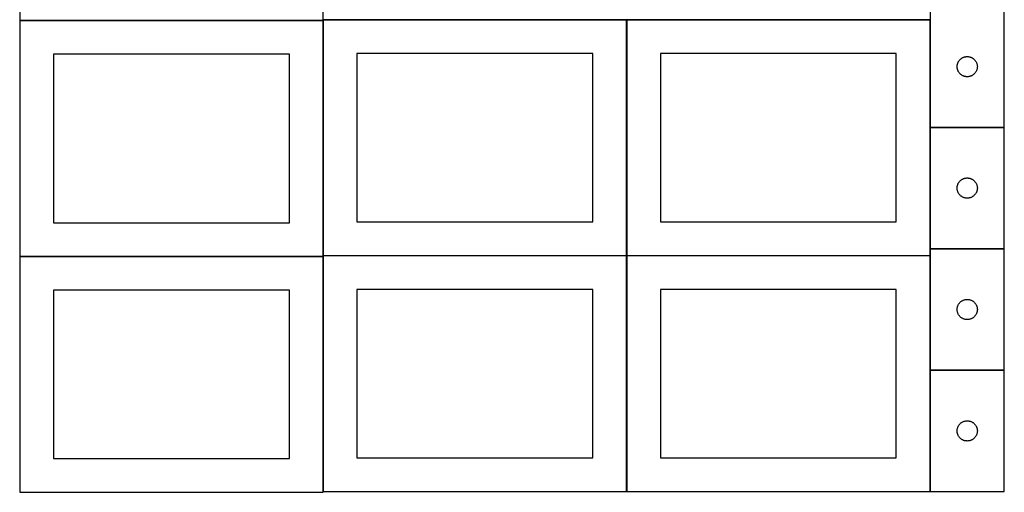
# Model space of a CAD drawing. Header units: millimetres. Extents: x 7 to 1493, y 7 to 2993.
# Tile 1 of 12: x 8 to 1468, y 7 to 708. Entities that reach past the tile are written whole.
import ezdxf

# ---------------------------------------------------------------- set-up
doc = ezdxf.new("R2010")
doc.units = ezdxf.units.MM
doc.layers.add('COMMON', color=5, linetype='CONTINUOUS', true_color=0x0000ff)
doc.layers.add('CUT', color=7, linetype='CONTINUOUS', true_color=0x000000)

msp = doc.modelspace()

# ---------------------------------------------------------------- linework, layer by layer
at = {"layer": 'COMMON'}
for p, q in [((7.849575, 706.987112), (457.849575, 706.987112)), ((457.949575, 706.887112), (457.949575, 358.049545)), ((458.049576, 708.149545), (908.049576, 708.149545)), ((908.149576, 708.049545), (908.149576, 358.049545)), ((908.249577, 708.149545), (1358.249577, 708.149545)), ((1358.349577, 708.049545), (1358.349577, 548.449565)), ((1358.349577, 548.249564), (1358.349577, 368.249564)), ((1358.449578, 548.349564), (1468.449578, 548.349564)), ((1358.349577, 368.049563), (1358.349577, 358.049545)), ((1358.449578, 368.149563), (1468.449578, 368.149563)), ((7.849575, 356.787111), (457.849575, 356.787111)), ((457.949575, 356.687111), (457.949575, 7.849544)), ((458.049576, 357.949544), (908.049576, 357.949544)), ((908.149576, 357.849544), (908.149576, 7.849544)), ((908.249577, 357.949544), (1358.249577, 357.949544)), ((1358.349577, 357.849544), (1358.349577, 188.049563)), ((1358.349577, 187.849544), (1358.349577, 7.849544)), ((1358.449578, 187.949544), (1468.449578, 187.949544))]:
    msp.add_line(p, q, dxfattribs=at)
at = {"layer": 'CUT'}
for p, q in [((7.849575, 1057.087113), (7.849575, 707.087113)), ((457.849575, 707.087113), (457.849575, 1057.087113)), ((1358.449578, 728.449565), (1358.449578, 548.449565)), ((1468.449578, 548.449565), (1468.449578, 728.449565)), ((7.849575, 707.087113), (457.849575, 707.087113)), ((457.849575, 706.887112), (7.849575, 706.887112)), ((7.849575, 706.887112), (7.849575, 356.887112)), ((457.849575, 356.887112), (457.849575, 706.887112)), ((908.049576, 708.049545), (458.049576, 708.049545)), ((458.049576, 708.049545), (458.049576, 358.049545)), ((908.049576, 358.049545), (908.049576, 708.049545)), ((1358.249577, 708.049545), (908.249577, 708.049545)), ((908.249577, 708.049545), (908.249577, 358.049545)), ((1358.249577, 358.049545), (1358.249577, 708.049545)), ((858.049576, 658.049545), (508.049576, 658.049545)), ((508.049576, 658.049545), (508.049576, 408.049545)), ((858.049576, 408.049545), (858.049576, 658.049545)), ((1308.249577, 658.049545), (958.249577, 658.049545)), ((958.249577, 658.049545), (958.249577, 408.049545)), ((1308.249577, 408.049545), (1308.249577, 658.049545)), ((407.849575, 656.887112), (57.849575, 656.887112)), ((57.849575, 656.887112), (57.849575, 406.887112)), ((407.849575, 406.887112), (407.849575, 656.887112)), ((1399.04733, 642.641849), (1399.282239, 643.3777)), ((1399.282239, 643.3777), (1399.554718, 644.100483)), ((1399.554718, 644.100483), (1399.864044, 644.80828)), ((1399.864044, 644.80828), (1400.209396, 645.499216)), ((1400.209396, 645.499216), (1400.589858, 646.171457)), ((1400.589858, 646.171457), (1401.004423, 646.82322)), ((1401.004423, 646.82322), (1401.451989, 647.452779)), ((1401.451989, 647.452779), (1401.931371, 648.058462)), ((1401.931371, 648.058462), (1402.441297, 648.638665)), ((1402.441297, 648.638665), (1402.980416, 649.191847)), ((1402.980416, 649.191847), (1403.547296, 649.716543)), ((1403.547296, 649.716543), (1404.140436, 650.211362)), ((1404.140436, 650.211362), (1404.758261, 650.67499)), ((1404.758261, 650.67499), (1405.399135, 651.106198)), ((1405.399135, 651.106198), (1406.061357, 651.503843)), ((1406.061357, 651.503843), (1406.743171, 651.866871)), ((1406.743171, 651.866871), (1407.442769, 652.194318)), ((1407.442769, 652.194318), (1408.158297, 652.485317)), ((1408.158297, 652.485317), (1408.887855, 652.739095)), ((1408.887855, 652.739095), (1409.629511, 652.95498)), ((1409.629511, 652.95498), (1410.381297, 653.1324)), ((1410.381297, 653.1324), (1411.141219, 653.270883)), ((1411.141219, 653.270883), (1411.907263, 653.370063)), ((1411.907263, 653.370063), (1412.677397, 653.429676)), ((1412.677397, 653.429676), (1413.449578, 653.449565)), ((1413.449578, 653.449565), (1414.221759, 653.429676)), ((1414.221759, 653.429676), (1414.991893, 653.370063)), ((1414.991893, 653.370063), (1415.757937, 653.270883)), ((1415.757937, 653.270883), (1416.517859, 653.1324)), ((1416.517859, 653.1324), (1417.269645, 652.95498)), ((1417.269645, 652.95498), (1418.0113, 652.739095)), ((1418.0113, 652.739095), (1418.740859, 652.485317)), ((1418.740859, 652.485317), (1419.456386, 652.194318)), ((1419.456386, 652.194318), (1420.155985, 651.866871)), ((1420.155985, 651.866871), (1420.837799, 651.503843)), ((1420.837799, 651.503843), (1421.500021, 651.106198)), ((1421.500021, 651.106198), (1422.140894, 650.67499)), ((1422.140894, 650.67499), (1422.75872, 650.211362)), ((1422.75872, 650.211362), (1423.35186, 649.716543)), ((1423.35186, 649.716543), (1423.91874, 649.191847)), ((1423.91874, 649.191847), (1424.457858, 648.638665)), ((1424.457858, 648.638665), (1424.967785, 648.058462)), ((1424.967785, 648.058462), (1425.447167, 647.452779)), ((1425.447167, 647.452779), (1425.894733, 646.82322)), ((1425.894733, 646.82322), (1426.309297, 646.171457)), ((1426.309297, 646.171457), (1426.68976, 645.499216)), ((1426.68976, 645.499216), (1427.035112, 644.80828)), ((1427.035112, 644.80828), (1427.344437, 644.100483)), ((1427.344437, 644.100483), (1427.616916, 643.3777)), ((1427.616916, 643.3777), (1427.851826, 642.641849)), ((1398.454551, 638.835783), (1398.494315, 639.607196)), ((1398.454551, 638.063346), (1398.454551, 638.835783)), ((1398.494315, 637.291933), (1398.454551, 638.063346)), ((1398.494315, 639.607196), (1398.573738, 640.37554)), ((1398.573738, 636.523589), (1398.494315, 637.291933)), ((1398.573738, 640.37554), (1398.692609, 641.138776)), ((1398.692609, 635.760353), (1398.573738, 636.523589)), ((1398.692609, 641.138776), (1398.850612, 641.894881)), ((1398.850612, 635.004248), (1398.692609, 635.760353)), ((1398.850612, 641.894881), (1399.04733, 642.641849)), ((1399.04733, 634.25728), (1398.850612, 635.004248)), ((1399.282239, 633.521429), (1399.04733, 634.25728)), ((1399.554718, 632.798646), (1399.282239, 633.521429)), ((1399.864044, 632.090849), (1399.554718, 632.798646)), ((1400.209396, 631.399913), (1399.864044, 632.090849)), ((1400.589858, 630.727673), (1400.209396, 631.399913)), ((1401.004423, 630.075909), (1400.589858, 630.727673)), ((1401.451989, 629.44635), (1401.004423, 630.075909)), ((1401.931371, 628.840667), (1401.451989, 629.44635)), ((1402.441297, 628.260464), (1401.931371, 628.840667)), ((1402.980416, 627.707282), (1402.441297, 628.260464)), ((1424.457858, 628.260464), (1423.91874, 627.707282)), ((1424.967785, 628.840667), (1424.457858, 628.260464)), ((1425.447167, 629.44635), (1424.967785, 628.840667)), ((1425.894733, 630.075909), (1425.447167, 629.44635)), ((1426.309297, 630.727673), (1425.894733, 630.075909)), ((1426.68976, 631.399913), (1426.309297, 630.727673)), ((1427.035112, 632.090849), (1426.68976, 631.399913)), ((1427.344437, 632.798646), (1427.035112, 632.090849)), ((1427.616916, 633.521429), (1427.344437, 632.798646)), ((1427.851826, 634.25728), (1427.616916, 633.521429)), ((1427.851826, 642.641849), (1428.048544, 641.894881)), ((1428.048544, 635.004248), (1427.851826, 634.25728)), ((1428.048544, 641.894881), (1428.206547, 641.138776)), ((1428.206547, 635.760353), (1428.048544, 635.004248)), ((1428.206547, 641.138776), (1428.325418, 640.37554)), ((1428.325418, 636.523589), (1428.206547, 635.760353)), ((1428.325418, 640.37554), (1428.404841, 639.607196)), ((1428.404841, 637.291933), (1428.325418, 636.523589)), ((1428.404841, 639.607196), (1428.444605, 638.835783)), ((1428.444605, 638.063346), (1428.404841, 637.291933)), ((1428.444605, 638.835783), (1428.444605, 638.063346)), ((1403.547296, 627.182586), (1402.980416, 627.707282)), ((1404.140436, 626.687767), (1403.547296, 627.182586)), ((1404.758261, 626.224139), (1404.140436, 626.687767)), ((1405.399135, 625.792931), (1404.758261, 626.224139)), ((1406.061357, 625.395286), (1405.399135, 625.792931)), ((1406.743171, 625.032258), (1406.061357, 625.395286)), ((1407.442769, 624.704811), (1406.743171, 625.032258)), ((1408.158297, 624.413812), (1407.442769, 624.704811)), ((1408.887855, 624.160034), (1408.158297, 624.413812)), ((1409.629511, 623.944149), (1408.887855, 624.160034)), ((1410.381297, 623.766729), (1409.629511, 623.944149)), ((1411.141219, 623.628246), (1410.381297, 623.766729)), ((1411.907263, 623.529066), (1411.141219, 623.628246)), ((1412.677397, 623.469453), (1411.907263, 623.529066)), ((1413.449578, 623.449565), (1412.677397, 623.469453)), ((1414.221759, 623.469453), (1413.449578, 623.449565)), ((1414.991893, 623.529066), (1414.221759, 623.469453)), ((1415.757937, 623.628246), (1414.991893, 623.529066)), ((1416.517859, 623.766729), (1415.757937, 623.628246)), ((1417.269645, 623.944149), (1416.517859, 623.766729)), ((1418.0113, 624.160034), (1417.269645, 623.944149)), ((1418.740859, 624.413812), (1418.0113, 624.160034)), ((1419.456386, 624.704811), (1418.740859, 624.413812)), ((1420.155985, 625.032258), (1419.456386, 624.704811)), ((1420.837799, 625.395286), (1420.155985, 625.032258)), ((1421.500021, 625.792931), (1420.837799, 625.395286)), ((1422.140894, 626.224139), (1421.500021, 625.792931)), ((1422.75872, 626.687767), (1422.140894, 626.224139)), ((1423.35186, 627.182586), (1422.75872, 626.687767)), ((1423.91874, 627.707282), (1423.35186, 627.182586)), ((1358.449578, 548.449565), (1468.449578, 548.449565)), ((1468.449578, 548.249564), (1358.449578, 548.249564)), ((1358.449578, 548.249564), (1358.449578, 368.249564)), ((1468.449578, 368.249564), (1468.449578, 548.249564)), ((1401.451989, 467.252778), (1401.931371, 467.858461)), ((1401.931371, 467.858461), (1402.441297, 468.438664)), ((1402.441297, 468.438664), (1402.980416, 468.991846)), ((1402.980416, 468.991846), (1403.547296, 469.516542)), ((1403.547296, 469.516542), (1404.140436, 470.011361)), ((1404.140436, 470.011361), (1404.758261, 470.474989)), ((1404.758261, 470.474989), (1405.399135, 470.906197)), ((1405.399135, 470.906197), (1406.061357, 471.303842)), ((1406.061357, 471.303842), (1406.743171, 471.66687)), ((1406.743171, 471.66687), (1407.442769, 471.994317)), ((1407.442769, 471.994317), (1408.158297, 472.285316)), ((1408.158297, 472.285316), (1408.887855, 472.539094)), ((1408.887855, 472.539094), (1409.629511, 472.754979)), ((1409.629511, 472.754979), (1410.381297, 472.932399)), ((1410.381297, 472.932399), (1411.141219, 473.070882)), ((1411.141219, 473.070882), (1411.907263, 473.170062)), ((1411.907263, 473.170062), (1412.677397, 473.229675)), ((1412.677397, 473.229675), (1413.449578, 473.249564)), ((1413.449578, 473.249564), (1414.221759, 473.229675)), ((1414.221759, 473.229675), (1414.991893, 473.170062)), ((1414.991893, 473.170062), (1415.757937, 473.070882)), ((1415.757937, 473.070882), (1416.517859, 472.932399)), ((1416.517859, 472.932399), (1417.269645, 472.754979)), ((1417.269645, 472.754979), (1418.0113, 472.539094)), ((1418.0113, 472.539094), (1418.740859, 472.285316)), ((1418.740859, 472.285316), (1419.456386, 471.994317)), ((1419.456386, 471.994317), (1420.155985, 471.66687)), ((1420.155985, 471.66687), (1420.837799, 471.303842)), ((1420.837799, 471.303842), (1421.500021, 470.906197)), ((1421.500021, 470.906197), (1422.140894, 470.474989)), ((1422.140894, 470.474989), (1422.75872, 470.011361)), ((1422.75872, 470.011361), (1423.35186, 469.516542)), ((1423.35186, 469.516542), (1423.91874, 468.991846)), ((1423.91874, 468.991846), (1424.457858, 468.438664)), ((1424.457858, 468.438664), (1424.967785, 467.858461)), ((1424.967785, 467.858461), (1425.447167, 467.252778)), ((1398.454551, 458.635782), (1398.494315, 459.407195)), ((1398.454551, 457.863345), (1398.454551, 458.635782)), ((1398.494315, 457.091932), (1398.454551, 457.863345)), ((1398.494315, 459.407195), (1398.573738, 460.175539)), ((1398.573738, 456.323588), (1398.494315, 457.091932)), ((1398.573738, 460.175539), (1398.692609, 460.938775)), ((1398.692609, 455.560352), (1398.573738, 456.323588)), ((1398.692609, 460.938775), (1398.850612, 461.69488)), ((1398.850612, 454.804247), (1398.692609, 455.560352)), ((1398.850612, 461.69488), (1399.04733, 462.441848)), ((1399.04733, 454.057279), (1398.850612, 454.804247)), ((1399.04733, 462.441848), (1399.282239, 463.177699)), ((1399.282239, 453.321428), (1399.04733, 454.057279)), ((1399.282239, 463.177699), (1399.554718, 463.900482)), ((1399.554718, 452.598645), (1399.282239, 453.321428)), ((1399.554718, 463.900482), (1399.864044, 464.608279)), ((1399.864044, 464.608279), (1400.209396, 465.299215)), ((1400.209396, 465.299215), (1400.589858, 465.971456)), ((1400.589858, 465.971456), (1401.004423, 466.623219)), ((1401.004423, 466.623219), (1401.451989, 467.252778)), ((1425.447167, 467.252778), (1425.894733, 466.623219)), ((1425.894733, 466.623219), (1426.309297, 465.971456)), ((1426.309297, 465.971456), (1426.68976, 465.299215)), ((1426.68976, 465.299215), (1427.035112, 464.608279)), ((1427.035112, 464.608279), (1427.344437, 463.900482)), ((1427.344437, 463.900482), (1427.616916, 463.177699)), ((1427.616916, 453.321428), (1427.344437, 452.598645)), ((1427.616916, 463.177699), (1427.851826, 462.441848)), ((1427.851826, 454.057279), (1427.616916, 453.321428)), ((1427.851826, 462.441848), (1428.048544, 461.69488)), ((1428.048544, 454.804247), (1427.851826, 454.057279)), ((1428.048544, 461.69488), (1428.206547, 460.938775)), ((1428.206547, 455.560352), (1428.048544, 454.804247)), ((1428.206547, 460.938775), (1428.325418, 460.175539)), ((1428.325418, 456.323588), (1428.206547, 455.560352)), ((1428.325418, 460.175539), (1428.404841, 459.407195)), ((1428.404841, 457.091932), (1428.325418, 456.323588)), ((1428.404841, 459.407195), (1428.444605, 458.635782)), ((1428.444605, 457.863345), (1428.404841, 457.091932)), ((1428.444605, 458.635782), (1428.444605, 457.863345)), ((1399.864044, 451.890848), (1399.554718, 452.598645)), ((1400.209396, 451.199912), (1399.864044, 451.890848)), ((1400.589858, 450.527672), (1400.209396, 451.199912)), ((1401.004423, 449.875908), (1400.589858, 450.527672)), ((1401.451989, 449.246349), (1401.004423, 449.875908)), ((1401.931371, 448.640666), (1401.451989, 449.246349)), ((1402.441297, 448.060463), (1401.931371, 448.640666)), ((1402.980416, 447.507281), (1402.441297, 448.060463)), ((1403.547296, 446.982585), (1402.980416, 447.507281)), ((1404.140436, 446.487766), (1403.547296, 446.982585)), ((1404.758261, 446.024138), (1404.140436, 446.487766)), ((1405.399135, 445.59293), (1404.758261, 446.024138)), ((1406.061357, 445.195285), (1405.399135, 445.59293)), ((1406.743171, 444.832257), (1406.061357, 445.195285)), ((1407.442769, 444.50481), (1406.743171, 444.832257)), ((1408.158297, 444.213811), (1407.442769, 444.50481)), ((1408.887855, 443.960033), (1408.158297, 444.213811)), ((1409.629511, 443.744148), (1408.887855, 443.960033)), ((1410.381297, 443.566728), (1409.629511, 443.744148)), ((1411.141219, 443.428245), (1410.381297, 443.566728)), ((1411.907263, 443.329065), (1411.141219, 443.428245)), ((1412.677397, 443.269452), (1411.907263, 443.329065)), ((1413.449578, 443.249564), (1412.677397, 443.269452)), ((1414.221759, 443.269452), (1413.449578, 443.249564)), ((1414.991893, 443.329065), (1414.221759, 443.269452)), ((1415.757937, 443.428245), (1414.991893, 443.329065)), ((1416.517859, 443.566728), (1415.757937, 443.428245)), ((1417.269645, 443.744148), (1416.517859, 443.566728)), ((1418.0113, 443.960033), (1417.269645, 443.744148)), ((1418.740859, 444.213811), (1418.0113, 443.960033)), ((1419.456386, 444.50481), (1418.740859, 444.213811)), ((1420.155985, 444.832257), (1419.456386, 444.50481)), ((1420.837799, 445.195285), (1420.155985, 444.832257)), ((1421.500021, 445.59293), (1420.837799, 445.195285)), ((1422.140894, 446.024138), (1421.500021, 445.59293)), ((1422.75872, 446.487766), (1422.140894, 446.024138)), ((1423.35186, 446.982585), (1422.75872, 446.487766)), ((1423.91874, 447.507281), (1423.35186, 446.982585)), ((1424.457858, 448.060463), (1423.91874, 447.507281)), ((1424.967785, 448.640666), (1424.457858, 448.060463)), ((1425.447167, 449.246349), (1424.967785, 448.640666)), ((1425.894733, 449.875908), (1425.447167, 449.246349)), ((1426.309297, 450.527672), (1425.894733, 449.875908)), ((1426.68976, 451.199912), (1426.309297, 450.527672)), ((1427.035112, 451.890848), (1426.68976, 451.199912)), ((1427.344437, 452.598645), (1427.035112, 451.890848)), ((57.849575, 406.887112), (407.849575, 406.887112)), ((508.049576, 408.049545), (858.049576, 408.049545)), ((958.249577, 408.049545), (1308.249577, 408.049545)), ((1358.449578, 368.249564), (1468.449578, 368.249564)), ((1468.449578, 368.049563), (1358.449578, 368.049563)), ((1358.449578, 368.049563), (1358.449578, 188.049563)), ((1468.449578, 188.049563), (1468.449578, 368.049563)), ((7.849575, 356.887112), (457.849575, 356.887112)), ((457.849575, 356.687111), (7.849575, 356.687111)), ((7.849575, 356.687111), (7.849575, 6.687111)), ((457.849575, 6.687111), (457.849575, 356.687111)), ((458.049576, 358.049545), (908.049576, 358.049545)), ((908.049576, 357.849544), (458.049576, 357.849544)), ((458.049576, 357.849544), (458.049576, 7.849544)), ((908.049576, 7.849544), (908.049576, 357.849544)), ((908.249577, 358.049545), (1358.249577, 358.049545)), ((1358.249577, 357.849544), (908.249577, 357.849544)), ((908.249577, 357.849544), (908.249577, 7.849544)), ((1358.249577, 7.849544), (1358.249577, 357.849544)), ((858.049576, 307.849544), (508.049576, 307.849544)), ((508.049576, 307.849544), (508.049576, 57.849544)), ((858.049576, 57.849544), (858.049576, 307.849544)), ((1308.249577, 307.849544), (958.249577, 307.849544)), ((958.249577, 307.849544), (958.249577, 57.849544)), ((1308.249577, 57.849544), (1308.249577, 307.849544)), ((407.849575, 306.687111), (57.849575, 306.687111)), ((57.849575, 306.687111), (57.849575, 56.687111)), ((407.849575, 56.687111), (407.849575, 306.687111)), ((1408.158297, 292.085315), (1408.887855, 292.339093)), ((1408.887855, 292.339093), (1409.629511, 292.554978)), ((1409.629511, 292.554978), (1410.381297, 292.732398)), ((1410.381297, 292.732398), (1411.141219, 292.870881)), ((1411.141219, 292.870881), (1411.907263, 292.970061)), ((1411.907263, 292.970061), (1412.677397, 293.029674)), ((1412.677397, 293.029674), (1413.449578, 293.049563)), ((1413.449578, 293.049563), (1414.221759, 293.029674)), ((1414.221759, 293.029674), (1414.991893, 292.970061)), ((1414.991893, 292.970061), (1415.757937, 292.870881)), ((1415.757937, 292.870881), (1416.517859, 292.732398)), ((1416.517859, 292.732398), (1417.269645, 292.554978)), ((1417.269645, 292.554978), (1418.0113, 292.339093)), ((1418.0113, 292.339093), (1418.740859, 292.085315)), ((1398.454551, 278.435781), (1398.494315, 279.207194)), ((1398.454551, 277.663344), (1398.454551, 278.435781)), ((1398.494315, 276.891931), (1398.454551, 277.663344)), ((1398.494315, 279.207194), (1398.573738, 279.975538)), ((1398.573738, 279.975538), (1398.692609, 280.738774)), ((1398.692609, 280.738774), (1398.850612, 281.494879)), ((1398.850612, 281.494879), (1399.04733, 282.241847)), ((1399.04733, 282.241847), (1399.282239, 282.977698)), ((1399.282239, 282.977698), (1399.554718, 283.700481)), ((1399.554718, 283.700481), (1399.864044, 284.408278)), ((1399.864044, 284.408278), (1400.209396, 285.099214)), ((1400.209396, 285.099214), (1400.589858, 285.771455)), ((1400.589858, 285.771455), (1401.004423, 286.423218)), ((1401.004423, 286.423218), (1401.451989, 287.052777)), ((1401.451989, 287.052777), (1401.931371, 287.65846)), ((1401.931371, 287.65846), (1402.441297, 288.238663)), ((1402.441297, 288.238663), (1402.980416, 288.791845)), ((1402.980416, 288.791845), (1403.547296, 289.316541)), ((1403.547296, 289.316541), (1404.140436, 289.81136)), ((1404.140436, 289.81136), (1404.758261, 290.274988)), ((1404.758261, 290.274988), (1405.399135, 290.706196)), ((1405.399135, 290.706196), (1406.061357, 291.103841)), ((1406.061357, 291.103841), (1406.743171, 291.466869)), ((1406.743171, 291.466869), (1407.442769, 291.794316)), ((1407.442769, 291.794316), (1408.158297, 292.085315)), ((1418.740859, 292.085315), (1419.456386, 291.794316)), ((1419.456386, 291.794316), (1420.155985, 291.466869)), ((1420.155985, 291.466869), (1420.837799, 291.103841)), ((1420.837799, 291.103841), (1421.500021, 290.706196)), ((1421.500021, 290.706196), (1422.140894, 290.274988)), ((1422.140894, 290.274988), (1422.75872, 289.81136)), ((1422.75872, 289.81136), (1423.35186, 289.316541)), ((1423.35186, 289.316541), (1423.91874, 288.791845)), ((1423.91874, 288.791845), (1424.457858, 288.238663)), ((1424.457858, 288.238663), (1424.967785, 287.65846)), ((1424.967785, 287.65846), (1425.447167, 287.052777)), ((1425.447167, 287.052777), (1425.894733, 286.423218)), ((1425.894733, 286.423218), (1426.309297, 285.771455)), ((1426.309297, 285.771455), (1426.68976, 285.099214)), ((1426.68976, 285.099214), (1427.035112, 284.408278)), ((1427.035112, 284.408278), (1427.344437, 283.700481)), ((1427.344437, 283.700481), (1427.616916, 282.977698)), ((1427.616916, 282.977698), (1427.851826, 282.241847)), ((1427.851826, 282.241847), (1428.048544, 281.494879)), ((1428.048544, 281.494879), (1428.206547, 280.738774)), ((1428.206547, 280.738774), (1428.325418, 279.975538)), ((1428.325418, 279.975538), (1428.404841, 279.207194)), ((1428.404841, 279.207194), (1428.444605, 278.435781)), ((1428.444605, 277.663344), (1428.404841, 276.891931)), ((1428.444605, 278.435781), (1428.444605, 277.663344)), ((1398.573738, 276.123587), (1398.494315, 276.891931)), ((1398.692609, 275.360351), (1398.573738, 276.123587)), ((1398.850612, 274.604246), (1398.692609, 275.360351)), ((1399.04733, 273.857278), (1398.850612, 274.604246)), ((1399.282239, 273.121427), (1399.04733, 273.857278)), ((1399.554718, 272.398644), (1399.282239, 273.121427)), ((1399.864044, 271.690847), (1399.554718, 272.398644)), ((1400.209396, 270.999911), (1399.864044, 271.690847)), ((1400.589858, 270.327671), (1400.209396, 270.999911)), ((1401.004423, 269.675907), (1400.589858, 270.327671)), ((1401.451989, 269.046348), (1401.004423, 269.675907)), ((1401.931371, 268.440665), (1401.451989, 269.046348)), ((1402.441297, 267.860462), (1401.931371, 268.440665)), ((1402.980416, 267.30728), (1402.441297, 267.860462)), ((1403.547296, 266.782584), (1402.980416, 267.30728)), ((1404.140436, 266.287765), (1403.547296, 266.782584)), ((1404.758261, 265.824137), (1404.140436, 266.287765)), ((1405.399135, 265.392929), (1404.758261, 265.824137)), ((1406.061357, 264.995284), (1405.399135, 265.392929)), ((1406.743171, 264.632256), (1406.061357, 264.995284)), ((1407.442769, 264.304809), (1406.743171, 264.632256)), ((1408.158297, 264.01381), (1407.442769, 264.304809)), ((1408.887855, 263.760032), (1408.158297, 264.01381)), ((1409.629511, 263.544147), (1408.887855, 263.760032)), ((1410.381297, 263.366727), (1409.629511, 263.544147)), ((1411.141219, 263.228244), (1410.381297, 263.366727)), ((1411.907263, 263.129064), (1411.141219, 263.228244)), ((1412.677397, 263.069451), (1411.907263, 263.129064)), ((1413.449578, 263.049563), (1412.677397, 263.069451)), ((1414.221759, 263.069451), (1413.449578, 263.049563)), ((1414.991893, 263.129064), (1414.221759, 263.069451)), ((1415.757937, 263.228244), (1414.991893, 263.129064)), ((1416.517859, 263.366727), (1415.757937, 263.228244)), ((1417.269645, 263.544147), (1416.517859, 263.366727)), ((1418.0113, 263.760032), (1417.269645, 263.544147)), ((1418.740859, 264.01381), (1418.0113, 263.760032)), ((1419.456386, 264.304809), (1418.740859, 264.01381)), ((1420.155985, 264.632256), (1419.456386, 264.304809)), ((1420.837799, 264.995284), (1420.155985, 264.632256)), ((1421.500021, 265.392929), (1420.837799, 264.995284)), ((1422.140894, 265.824137), (1421.500021, 265.392929)), ((1422.75872, 266.287765), (1422.140894, 265.824137)), ((1423.35186, 266.782584), (1422.75872, 266.287765)), ((1423.91874, 267.30728), (1423.35186, 266.782584)), ((1424.457858, 267.860462), (1423.91874, 267.30728)), ((1424.967785, 268.440665), (1424.457858, 267.860462)), ((1425.447167, 269.046348), (1424.967785, 268.440665)), ((1425.894733, 269.675907), (1425.447167, 269.046348)), ((1426.309297, 270.327671), (1425.894733, 269.675907)), ((1426.68976, 270.999911), (1426.309297, 270.327671)), ((1427.035112, 271.690847), (1426.68976, 270.999911)), ((1427.344437, 272.398644), (1427.035112, 271.690847)), ((1427.616916, 273.121427), (1427.344437, 272.398644)), ((1427.851826, 273.857278), (1427.616916, 273.121427)), ((1428.048544, 274.604246), (1427.851826, 273.857278)), ((1428.206547, 275.360351), (1428.048544, 274.604246)), ((1428.325418, 276.123587), (1428.206547, 275.360351)), ((1428.404841, 276.891931), (1428.325418, 276.123587)), ((1358.449578, 188.049563), (1468.449578, 188.049563)), ((1468.449578, 187.849544), (1358.449578, 187.849544)), ((1358.449578, 187.849544), (1358.449578, 7.849544)), ((1468.449578, 7.849544), (1468.449578, 187.849544)), ((1399.04733, 102.041828), (1399.282239, 102.777679)), ((1399.282239, 102.777679), (1399.554718, 103.500462)), ((1399.554718, 103.500462), (1399.864044, 104.208259)), ((1399.864044, 104.208259), (1400.209396, 104.899195)), ((1400.209396, 104.899195), (1400.589858, 105.571436)), ((1400.589858, 105.571436), (1401.004423, 106.223199)), ((1401.004423, 106.223199), (1401.451989, 106.852758)), ((1401.451989, 106.852758), (1401.931371, 107.458441)), ((1401.931371, 107.458441), (1402.441297, 108.038644)), ((1402.441297, 108.038644), (1402.980416, 108.591826)), ((1402.980416, 108.591826), (1403.547296, 109.116523)), ((1403.547296, 109.116523), (1404.140436, 109.611341)), ((1404.140436, 109.611341), (1404.758261, 110.074969)), ((1404.758261, 110.074969), (1405.399135, 110.506177)), ((1405.399135, 110.506177), (1406.061357, 110.903822)), ((1406.061357, 110.903822), (1406.743171, 111.26685)), ((1406.743171, 111.26685), (1407.442769, 111.594297)), ((1407.442769, 111.594297), (1408.158297, 111.885296)), ((1408.158297, 111.885296), (1408.887855, 112.139074)), ((1408.887855, 112.139074), (1409.629511, 112.354959)), ((1409.629511, 112.354959), (1410.381297, 112.532379)), ((1410.381297, 112.532379), (1411.141219, 112.670862)), ((1411.141219, 112.670862), (1411.907263, 112.770042)), ((1411.907263, 112.770042), (1412.677397, 112.829655)), ((1412.677397, 112.829655), (1413.449578, 112.849544)), ((1413.449578, 112.849544), (1414.221759, 112.829655)), ((1414.221759, 112.829655), (1414.991893, 112.770042)), ((1414.991893, 112.770042), (1415.757937, 112.670862)), ((1415.757937, 112.670862), (1416.517859, 112.532379)), ((1416.517859, 112.532379), (1417.269645, 112.354959)), ((1417.269645, 112.354959), (1418.0113, 112.139074)), ((1418.0113, 112.139074), (1418.740859, 111.885296)), ((1418.740859, 111.885296), (1419.456386, 111.594297)), ((1419.456386, 111.594297), (1420.155985, 111.26685)), ((1420.155985, 111.26685), (1420.837799, 110.903822)), ((1420.837799, 110.903822), (1421.500021, 110.506177)), ((1421.500021, 110.506177), (1422.140894, 110.074969)), ((1422.140894, 110.074969), (1422.75872, 109.611341)), ((1422.75872, 109.611341), (1423.35186, 109.116523)), ((1423.35186, 109.116523), (1423.91874, 108.591826)), ((1423.91874, 108.591826), (1424.457858, 108.038644)), ((1424.457858, 108.038644), (1424.967785, 107.458441)), ((1424.967785, 107.458441), (1425.447167, 106.852758)), ((1425.447167, 106.852758), (1425.894733, 106.223199)), ((1425.894733, 106.223199), (1426.309297, 105.571436)), ((1426.309297, 105.571436), (1426.68976, 104.899195)), ((1426.68976, 104.899195), (1427.035112, 104.208259)), ((1427.035112, 104.208259), (1427.344437, 103.500462)), ((1427.344437, 103.500462), (1427.616916, 102.777679)), ((1427.616916, 102.777679), (1427.851826, 102.041828)), ((1398.454551, 98.235762), (1398.494315, 99.007176)), ((1398.454551, 97.463325), (1398.454551, 98.235762)), ((1398.494315, 96.691912), (1398.454551, 97.463325)), ((1398.494315, 99.007176), (1398.573738, 99.775519)), ((1398.573738, 95.923568), (1398.494315, 96.691912)), ((1398.573738, 99.775519), (1398.692609, 100.538755)), ((1398.692609, 95.160332), (1398.573738, 95.923568)), ((1398.692609, 100.538755), (1398.850612, 101.29486)), ((1398.850612, 94.404227), (1398.692609, 95.160332)), ((1398.850612, 101.29486), (1399.04733, 102.041828)), ((1399.04733, 93.657259), (1398.850612, 94.404227)), ((1399.282239, 92.921408), (1399.04733, 93.657259)), ((1399.554718, 92.198625), (1399.282239, 92.921408)), ((1399.864044, 91.490828), (1399.554718, 92.198625)), ((1400.209396, 90.799892), (1399.864044, 91.490828)), ((1400.589858, 90.127652), (1400.209396, 90.799892)), ((1401.004423, 89.475888), (1400.589858, 90.127652)), ((1401.451989, 88.846329), (1401.004423, 89.475888)), ((1401.931371, 88.240646), (1401.451989, 88.846329)), ((1402.441297, 87.660444), (1401.931371, 88.240646)), ((1402.980416, 87.107261), (1402.441297, 87.660444)), ((1424.457858, 87.660444), (1423.91874, 87.107261)), ((1424.967785, 88.240646), (1424.457858, 87.660444)), ((1425.447167, 88.846329), (1424.967785, 88.240646)), ((1425.894733, 89.475888), (1425.447167, 88.846329)), ((1426.309297, 90.127652), (1425.894733, 89.475888)), ((1426.68976, 90.799892), (1426.309297, 90.127652)), ((1427.035112, 91.490828), (1426.68976, 90.799892)), ((1427.344437, 92.198625), (1427.035112, 91.490828)), ((1427.616916, 92.921408), (1427.344437, 92.198625)), ((1427.851826, 93.657259), (1427.616916, 92.921408)), ((1427.851826, 102.041828), (1428.048544, 101.29486)), ((1428.048544, 94.404227), (1427.851826, 93.657259)), ((1428.048544, 101.29486), (1428.206547, 100.538755)), ((1428.206547, 95.160332), (1428.048544, 94.404227)), ((1428.206547, 100.538755), (1428.325418, 99.775519)), ((1428.325418, 95.923568), (1428.206547, 95.160332)), ((1428.325418, 99.775519), (1428.404841, 99.007176)), ((1428.404841, 96.691912), (1428.325418, 95.923568)), ((1428.404841, 99.007176), (1428.444605, 98.235762)), ((1428.444605, 97.463325), (1428.404841, 96.691912)), ((1428.444605, 98.235762), (1428.444605, 97.463325)), ((1403.547296, 86.582565), (1402.980416, 87.107261)), ((1404.140436, 86.087746), (1403.547296, 86.582565)), ((1404.758261, 85.624119), (1404.140436, 86.087746)), ((1405.399135, 85.19291), (1404.758261, 85.624119)), ((1406.061357, 84.795265), (1405.399135, 85.19291)), ((1406.743171, 84.432237), (1406.061357, 84.795265)), ((1407.442769, 84.10479), (1406.743171, 84.432237)), ((1408.158297, 83.813791), (1407.442769, 84.10479)), ((1408.887855, 83.560013), (1408.158297, 83.813791)), ((1409.629511, 83.344128), (1408.887855, 83.560013)), ((1410.381297, 83.166708), (1409.629511, 83.344128)), ((1411.141219, 83.028225), (1410.381297, 83.166708)), ((1411.907263, 82.929045), (1411.141219, 83.028225)), ((1412.677397, 82.869432), (1411.907263, 82.929045)), ((1413.449578, 82.849544), (1412.677397, 82.869432)), ((1414.221759, 82.869432), (1413.449578, 82.849544)), ((1414.991893, 82.929045), (1414.221759, 82.869432)), ((1415.757937, 83.028225), (1414.991893, 82.929045)), ((1416.517859, 83.166708), (1415.757937, 83.028225)), ((1417.269645, 83.344128), (1416.517859, 83.166708)), ((1418.0113, 83.560013), (1417.269645, 83.344128)), ((1418.740859, 83.813791), (1418.0113, 83.560013)), ((1419.456386, 84.10479), (1418.740859, 83.813791)), ((1420.155985, 84.432237), (1419.456386, 84.10479)), ((1420.837799, 84.795265), (1420.155985, 84.432237)), ((1421.500021, 85.19291), (1420.837799, 84.795265)), ((1422.140894, 85.624119), (1421.500021, 85.19291)), ((1422.75872, 86.087746), (1422.140894, 85.624119)), ((1423.35186, 86.582565), (1422.75872, 86.087746)), ((1423.91874, 87.107261), (1423.35186, 86.582565)), ((57.849575, 56.687111), (407.849575, 56.687111)), ((508.049576, 57.849544), (858.049576, 57.849544)), ((958.249577, 57.849544), (1308.249577, 57.849544)), ((7.849575, 6.687111), (457.849575, 6.687111)), ((458.049576, 7.849544), (908.049576, 7.849544)), ((908.249577, 7.849544), (1358.249577, 7.849544)), ((1358.449578, 7.849544), (1468.449578, 7.849544))]:
    msp.add_line(p, q, dxfattribs=at)

doc.saveas('drawing.dxf')
